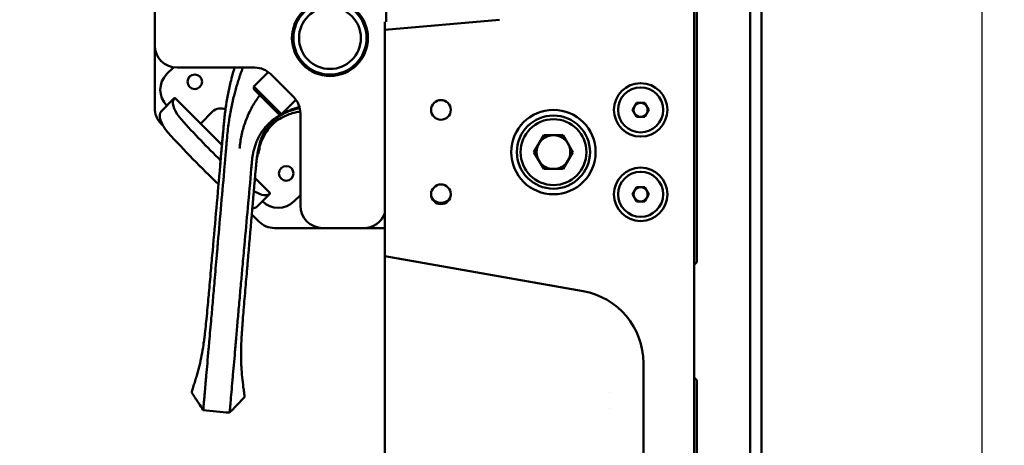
# Model space of a CAD drawing. Header units: millimetres. Extents: x 0 to 4878, y -120 to 1682.
# Tile 55 of 256: x 648 to 823, y 510 to 585. Entities that reach past the tile are written whole.
import ezdxf

# ---------------------------------------------------------------- set-up
doc = ezdxf.new("R2010")
doc.units = ezdxf.units.MM
doc.header["$LTSCALE"] = 2
doc.layers.add('Bemaßung (ISO)', color=7, linetype='Continuous', lineweight=25)
doc.layers.add('Sichtbar (ISO)', color=7, linetype='Continuous', lineweight=50)
doc.styles.add('Notiztext (DIN)', font='isocpeur.ttf')
doc.dimstyles.new('Standard (DIN)', dxfattribs={"dimscale": 2, "dimtxt": 3.5, "dimasz": 2.5, "dimexe": 2, "dimexo": 0.5, "dimgap": 0.5, "dimtad": 1, "dimrnd": 1e-08, "dimtxsty": 'Notiztext (DIN)', "dimcen": 0.09, "dimdle": 10, "dimclrd": 256, "dimclre": 256, "dimclrt": 256, "dimadec": 0, "dimazin": 0, "dimtfac": 1, "dimtmove": 0, "dimatfit": 3, "dimfxl": 1, "dimtolj": 1, "dimtzin": 0, "dimlwd": -1, "dimlwe": -1, "dimarcsym": 0})

# ---------------------------------------------------------------- blocks, each defined once
blk = doc.blocks.new('*D18')
at = {"layer": 'Bemaßung (ISO)', "transparency": 16777216}
for p, q in [((778.6, 659.82), (822.62, 659.82)), ((818.62, 654.82), (818.62, 162.02)), ((780.46, 157.02), (822.62, 157.02))]:
    blk.add_line(p, q, dxfattribs=at)
for points in [[(817.78, 654.82), (819.45, 654.82), (818.62, 659.82)], [(817.78, 162.02), (819.45, 162.02), (818.62, 157.02)]]:
    blk.add_solid(points, dxfattribs=at)
at = {"layer": 'Defpoints', "color": 0, "transparency": 16777216}
for p in [(777.6, 659.82), (779.46, 157.02), (818.62, 157.02)]:
    blk.add_point(p, dxfattribs=at)
at = {"layer": 'Bemaßung (ISO)', "transparency": 16777216, "insert": (809.22, 398.1), "char_height": 7, "attachment_point": 1, "rotation": 90, "style": 'Notiztext (DIN)'}
blk.add_mtext('\\A1;502,8', dxfattribs=at)
blk = doc.blocks.new('*D22')
at = {"layer": 'Bemaßung (ISO)', "transparency": 16777216}
for p, q in [((748.26, 659.82), (213.48, 659.82)), ((217.48, 654.82), (217.48, 540.29)), ((619.59, 535.29), (213.48, 535.29))]:
    blk.add_line(p, q, dxfattribs=at)
for points in [[(216.64, 654.82), (218.31, 654.82), (217.48, 659.82)], [(216.64, 540.29), (218.31, 540.29), (217.48, 535.29)]]:
    blk.add_solid(points, dxfattribs=at)
at = {"layer": 'Defpoints', "color": 0, "transparency": 16777216}
for p in [(749.26, 659.82), (217.48, 535.29), (620.59, 535.29)]:
    blk.add_point(p, dxfattribs=at)
at = {"layer": 'Bemaßung (ISO)', "transparency": 16777216, "insert": (208.08, 585.11), "char_height": 7, "attachment_point": 1, "rotation": 90, "style": 'Notiztext (DIN)'}
blk.add_mtext('\\A1;124,53', dxfattribs=at)
blk = doc.blocks.new('*D34')
at = {"layer": 'Bemaßung (ISO)', "transparency": 16777216}
for p, q in [((748.26, 659.82), (227.48, 659.82)), ((231.48, 577.62), (231.48, 654.82)), ((289.06, 572.62), (227.48, 572.62))]:
    blk.add_line(p, q, dxfattribs=at)
for points in [[(230.64, 654.82), (232.31, 654.82), (231.48, 659.82)], [(230.64, 577.62), (232.31, 577.62), (231.48, 572.62)]]:
    blk.add_solid(points, dxfattribs=at)
at = {"layer": 'Defpoints', "color": 0, "transparency": 16777216}
for p in [(231.48, 659.82), (749.26, 659.82), (290.06, 572.62)]:
    blk.add_point(p, dxfattribs=at)
at = {"layer": 'Bemaßung (ISO)', "transparency": 16777216, "insert": (222.08, 608.33), "char_height": 7, "attachment_point": 1, "rotation": 90, "style": 'Notiztext (DIN)'}
blk.add_mtext('\\A1;87,2', dxfattribs=at)

msp = doc.modelspace()

# ---------------------------------------------------------------- linework, layer by layer
at = {"layer": 'Sichtbar (ISO)'}
for p, q in [((777.458, 656.8205), (777.458, 406.9705)), ((779.458, 656.8205), (779.458, 406.9705)), ((767.958, 636.3955), (767.958, 542.3955)), ((767.4578, 157.3605), (767.4582, 628.9205)), ((671.5578, 580.9205), (671.5578, 588.1705)), ((712.7078, 587.1705), (712.7078, 585.0872)), ((712.4578, 583.6516), (732.8935, 585.4395)), ((712.4578, 585.0653), (712.4578, 583.6516)), ((712.4578, 581.9205), (712.4578, 583.6516)), ((712.4578, 543.4398), (712.4578, 581.9205)), ((671.5578, 569.7514), (671.5578, 580.9205)), ((674.887, 576.9771), (673.7309, 575.821)), ((689.3593, 576.9205), (675.5578, 576.9205)), ((689.1811, 573.5936), (691.7299, 576.1423)), ((699.5778, 576.2121), (699.6065, 576.2408)), ((696.2862, 571.6504), (692.1877, 575.7489)), ((694.1309, 568.6438), (689.1811, 573.5936)), ((689.1811, 573.0986), (689.1811, 573.5936)), ((693.6359, 568.6438), (689.1811, 573.0986)), ((672.7554, 569.1887), (675.0401, 571.4734)), ((675.2637, 571.4597), (683.5181, 563.2054)), ((694.1309, 568.6438), (696.6796, 571.1926)), ((681.8626, 569.1035), (679.7413, 566.9821)), ((757.2361, 570.6705), (756.5144, 569.4205)), ((756.5144, 569.4205), (757.2361, 568.1705)), ((757.2361, 570.6705), (758.6795, 570.6705)), ((759.4011, 569.4205), (758.6795, 570.6705)), ((758.6795, 568.1705), (759.4011, 569.4205)), ((693.6359, 568.6438), (694.1309, 568.6438)), ((697.4578, 568.822), (697.4578, 552.4205)), ((758.6795, 568.1705), (757.2361, 568.1705)), ((673.0376, 566.6148), (672.7293, 566.923)), ((740.7257, 564.9205), (738.9937, 561.9205)), ((740.7257, 564.9205), (744.1898, 564.9205)), ((745.9219, 561.9205), (744.1898, 564.9205)), ((688.8758, 560.5603), (688.8753, 560.5599)), ((738.9937, 561.9205), (740.7257, 558.9205)), ((744.1898, 558.9205), (745.9219, 561.9205)), ((744.1898, 558.9205), (740.7257, 558.9205)), ((689.3872, 557.3362), (691.997, 554.7264)), ((757.2361, 555.6705), (756.5144, 554.4205)), ((757.2361, 555.6705), (758.6795, 555.6705)), ((759.4011, 554.4205), (758.6795, 555.6705)), ((692.0107, 554.5028), (689.726, 552.2182)), ((697.4578, 554.2931), (696.3583, 553.1936)), ((756.5144, 554.4205), (757.2361, 553.1705)), ((758.6795, 553.1705), (759.4011, 554.4205)), ((758.6795, 553.1705), (757.2361, 553.1705)), ((690.0603, 549.592), (688.8208, 550.8316)), ((701.4578, 548.4205), (692.8887, 548.4205)), ((708.7078, 548.4205), (701.4578, 548.4205)), ((708.7078, 548.4205), (712.4578, 548.4205)), ((747.7152, 537.223), (712.4578, 543.4398)), ((712.4578, 543.4398), (712.4578, 542.6636)), ((712.4578, 542.0839), (712.4578, 542.6636)), ((712.4578, 504.0277), (712.4578, 542.0839)), ((767.4581, 541.8956), (767.958, 542.3955)), ((758.4578, 524.4205), (758.4578, 289.4205)), ((767.958, 521.3955), (767.4581, 521.8954)), ((767.958, 521.3955), (767.958, 427.3955)), ((752.4574, 519.212), (752.4574, 519.2119)), ((752.4574, 516.4219), (752.4574, 516.4219))]:
    msp.add_line(p, q, dxfattribs=at)
for centre, radius in [((702.7222, 582.1849), 6.75), ((702.7222, 582.1849), 6.5), ((702.7222, 582.1849), 5.5), ((678.6806, 574.4068), 1.3), ((757.9578, 569.4205), 4.75), ((757.9578, 569.4205), 4), ((722.4578, 569.4205), 1.75), ((742.4578, 561.9205), 7.5), ((742.4578, 561.9205), 6.5), ((742.4578, 561.9205), 5.85), ((694.9441, 558.1433), 1.3), ((757.9578, 554.4205), 4.75), ((757.9578, 554.4205), 4), ((722.4578, 554.4205), 1.75)]:
    msp.add_circle(centre, radius, dxfattribs=at)
for centre, radius, start, end in [((675.5578, 580.9205), 4, 180, 270), ((689.3593, 572.9205), 4, 45, 90), ((676.5593, 572.9926), 4, 135, 225), ((693.4578, 568.822), 4, 0, 45), ((675.5578, 569.7514), 4, 180, 225), ((683.2768, 567.6893), 2, 64.21719, 135), ((757.9578, 569.4205), 1.25, 150, 210), ((757.9578, 569.4205), 1.25, 90, 150), ((757.9578, 569.4205), 1.25, 30, 90), ((757.9578, 569.4205), 1.25, 330, 30), ((757.9578, 569.4205), 1.25, 210, 270), ((757.9578, 569.4205), 1.25, 270, 330), ((742.4578, 561.9205), 3, 90, 150), ((742.4578, 561.9205), 3, 30, 90), ((688.2265, 562.7395), 2, 326.190007, 4.852641), ((742.4578, 561.9205), 3, 150, 210), ((742.4578, 561.9205), 3, 330, 30), ((742.4578, 561.9205), 3, 210, 270), ((742.4578, 561.9205), 3, 270, 330), ((757.9578, 554.4205), 1.25, 150, 210), ((757.9578, 554.4205), 1.25, 90, 150), ((757.9578, 554.4205), 1.25, 30, 90), ((757.9578, 554.4205), 1.25, 330, 30), ((693.5298, 556.022), 4, 225, 315), ((757.9578, 554.4205), 1.25, 210, 270), ((757.9578, 554.4205), 1.25, 270, 330), ((701.4578, 552.4205), 4, 180, 270), ((708.7078, 552.4205), 4, 270, 339.635865), ((692.8887, 552.4205), 4, 225, 270), ((745.4578, 524.4205), 13, 0, 79.999993)]:
    msp.add_arc(centre, radius, start, end, dxfattribs=at)
for centre, major_axis, start_param, end_param in [((677.9245, 568.7009), (2.8284, -2.8284), 3.33161712, 4.60486306), ((675.5839, 566.3603), (-2.8284, 2.8284), 0, 1.46327041), ((708.0188, 587.4815), (-55.5392, 55.5392), 1.46327041, 1.59150819), ((705.6782, 585.1409), (55.5392, -55.5392), 4.60486306, 4.76800351), ((689.2382, 557.3872), (2.8284, -2.8284), 5.13188778, 6.09316084), ((686.8976, 555.0466), (2.8284, -2.8284), 5.85188312, 6.28318531)]:
    msp.add_ellipse(centre, major_axis=major_axis, ratio=0.46630766, start_param=start_param, end_param=end_param, dxfattribs=at)
for points in [[(696.929, 578.7207), (696.9602, 578.7125), (696.9913, 578.7042), (697.0225, 578.696)], [(697.0895, 578.763), (697.0596, 578.8762), (697.0296, 578.9895), (696.9995, 579.1027)], [(697.0225, 578.696), (697.0226, 578.6959), (697.0227, 578.6959), (697.0227, 578.6959)], [(697.0896, 578.7628), (697.0896, 578.7628), (697.0896, 578.7629), (697.0895, 578.763)], [(699.5376, 576.5186), (699.5609, 576.4306), (699.5842, 576.3427), (699.6076, 576.2548)], [(683.6873, 565.1536), (683.7882, 566.3319), (683.9002, 567.635), (684.0977, 569.1027)], [(689.5536, 559.2486), (689.5533, 559.2448), (689.553, 559.241), (689.5527, 559.2372)], [(721.6389, 553.0757), (721.6402, 553.075), (721.6415, 553.0743), (721.6427, 553.0735)], [(678.1354, 519.1949), (678.1328, 519.1988), (678.1317, 519.2064), (678.132, 519.2177)], [(679.3449, 517.3603), (678.9414, 517.9783), (678.5379, 518.5895), (678.1354, 519.1949)], [(680.1922, 516.0489), (679.9107, 516.4903), (679.6274, 516.9282), (679.3444, 517.3614)], [(684.8835, 515.6398), (683.3187, 515.7629), (681.7562, 515.914), (680.1923, 516.0488)], [(684.8935, 515.7277), (684.8883, 515.67), (684.8844, 515.6398), (684.8835, 515.6398)]]:
    msp.add_open_spline(points, degree=3, dxfattribs=at)
for points, knots in [([(697.0227, 578.6959), (697.0228, 578.6959), (697.0251, 578.695), (697.0363, 578.6952), (697.043, 578.696), (697.0605, 578.7024), (697.0707, 578.7093), (697.0851, 578.728), (697.089, 578.7403), (697.0908, 578.755), (697.0903, 578.759), (697.0898, 578.7622), (697.0896, 578.7627), (697.0896, 578.7628)], [0, 0, 0, 0, 0.0086496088, 0.0086496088, 0.0143098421, 0.0143098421, 0.0215273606, 0.0215273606, 0.029285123, 0.029285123, 0.0359172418, 0.0359172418, 0.0399713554, 0.0399713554, 0.0399713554, 0.0399713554]), ([(697.2028, 578.2992), (697.2908, 578.2225), (697.3848, 578.1399), (697.663, 577.8942), (697.8541, 577.7226), (698.1741, 577.4361), (698.3002, 577.3235), (698.6121, 577.0462), (698.79, 576.8878), (699.0522, 576.6591), (699.1464, 576.5784), (699.3566, 576.4028), (699.4544, 576.3246), (699.561, 576.2514), (699.5886, 576.2374), (699.6081, 576.2392), (699.6102, 576.2446), (699.6075, 576.2547)], [3.073123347, 3.073123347, 3.073123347, 3.073123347, 3.115992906, 3.115992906, 3.193994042, 3.193994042, 3.244800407, 3.244800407, 3.322806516, 3.322806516, 3.373625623, 3.373625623, 3.451641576, 3.451641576, 3.502446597, 3.502446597, 3.531148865, 3.531148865, 3.531148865, 3.531148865]), ([(699.1709, 576.4447), (699.1329, 576.4766), (699.0923, 576.5111), (698.9654, 576.62), (698.8731, 576.7006), (698.6908, 576.8607), (698.6032, 576.938), (698.4554, 577.0689), (698.3973, 577.1205), (698.2796, 577.2255), (698.2201, 577.2787), (698.0647, 577.418), (697.9686, 577.5043), (697.759, 577.6917), (697.6463, 577.792), (697.5115, 577.9116), (697.486, 577.9342), (697.4608, 577.9565)], [1.848930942, 1.848930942, 1.848930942, 1.848930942, 1.872463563, 1.872463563, 1.918485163, 1.918485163, 1.957091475, 1.957091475, 1.981329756, 1.981329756, 2.005560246, 2.005560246, 2.044180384, 2.044180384, 2.090175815, 2.090175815, 2.101044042, 2.101044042, 2.101044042, 2.101044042]), ([(685.7637, 576.9205), (685.6318, 576.4933), (685.5064, 576.0635), (685.2682, 575.1984), (685.1554, 574.7628), (684.6765, 572.7895), (684.394, 571.2715), (684.1192, 569.2948), (684.0695, 568.9055), (683.9884, 568.2216), (683.9559, 567.9299), (683.8781, 567.1944), (683.8356, 566.7572), (683.7538, 565.8717), (683.7144, 565.4223), (683.6766, 564.9898)], [0.94441408, 0.94441408, 0.94441408, 0.94441408, 1.07850489, 1.07850489, 1.21326846, 1.21326846, 1.68690922, 1.68690922, 1.80383093, 1.80383093, 1.89156007, 1.89156007, 2.02221929, 2.02221929, 2.1516866, 2.1516866, 2.1516866, 2.1516866]), ([(684.4692, 564.9359), (684.5122, 565.4271), (684.5638, 565.9178), (684.6237, 566.4069), (684.6275, 566.4374), (684.6312, 566.4679), (684.635, 566.4984), (684.6922, 566.9568), (684.7566, 567.4137), (684.8284, 567.8696), (684.8377, 567.9289), (684.8471, 567.9881), (684.8567, 568.0473), (684.9256, 568.474), (685.0009, 568.9), (685.0825, 569.3249), (685.0992, 569.4121), (685.1162, 569.4992), (685.1335, 569.5864), (685.212, 569.9826), (685.2959, 570.3779), (685.3851, 570.7719), (685.4108, 570.8854), (685.437, 570.9989), (685.4636, 571.1122), (685.5494, 571.4785), (685.6398, 571.8437), (685.7345, 572.2077), (685.7709, 572.3475), (685.8079, 572.4871), (685.8455, 572.6266), (685.9362, 572.9625), (686.0305, 573.2973), (686.1283, 573.6308), (686.1768, 573.7965), (686.2263, 573.9618), (686.2765, 574.1268), (686.3696, 574.432), (686.4655, 574.7361), (686.5643, 575.0388), (686.6266, 575.2295), (686.69, 575.4196), (686.7544, 575.6092), (686.8476, 575.8831), (686.9432, 576.156), (687.0409, 576.4272), (687.1003, 576.5922), (687.1605, 576.7567), (687.2215, 576.9205)], [0, 0, 0, 0, 0.0769231, 0.0769231, 0.0769231, 0.081721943, 0.081721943, 0.081721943, 0.153846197, 0.153846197, 0.153846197, 0.16321614, 0.16321614, 0.16321614, 0.230769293, 0.230769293, 0.230769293, 0.2446338, 0.2446338, 0.2446338, 0.30769239, 0.30769239, 0.30769239, 0.325870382, 0.325870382, 0.325870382, 0.384615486, 0.384615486, 0.384615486, 0.407181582, 0.407181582, 0.407181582, 0.461538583, 0.461538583, 0.461538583, 0.48852607, 0.48852607, 0.48852607, 0.538461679, 0.538461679, 0.538461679, 0.569920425, 0.569920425, 0.569920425, 0.615384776, 0.615384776, 0.615384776, 0.643036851, 0.643036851, 0.643036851, 0.643036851]), ([(674.8979, 571.2293), (674.9362, 571.3207), (674.9755, 571.3956), (675.0945, 571.5445), (675.1772, 571.5451), (675.2624, 571.461), (675.263, 571.4604), (675.2637, 571.4597)], [-1.9249245, -1.9249245, -1.9249245, -1.9249245, -1.861495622, -1.861495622, -1.736173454, -1.736173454, -1.73519642, -1.73519642, -1.73519642, -1.73519642]), ([(686.6543, 562.5701), (686.6883, 562.9582), (686.7789, 563.7337), (686.9835, 564.8813), (687.2594, 566.0155), (687.6063, 567.1271), (688.022, 568.2073), (688.5058, 569.2544), (689.0467, 570.2486), (689.6345, 571.1808), (690.0478, 571.7532), (690.2556, 572.0239), (690.2557, 572.0241)], [0, 0, 0, 0, 0.059711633, 0.119423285, 0.179134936, 0.238846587, 0.298558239, 0.35826989, 0.417981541, 0.477693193, 0.537404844, 0.537441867, 0.537441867, 0.537441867, 0.537441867]), ([(697.4456, 569.1329), (697.126, 569.0816), (696.8348, 569.0224), (695.8326, 568.7855), (695.1335, 568.5474), (693.9998, 567.9757), (693.5751, 567.7111), (693.07, 567.3222), (692.9755, 567.2458), (692.4762, 566.8221), (692.1445, 566.4672), (691.3608, 565.4893), (690.7851, 564.5852), (690.2231, 562.9337), (690.1348, 562.6377), (689.9298, 561.8571), (689.8285, 561.3666), (689.7048, 560.6084), (689.6673, 560.3407), (689.6299, 560.0274), (689.6245, 559.9805), (689.6192, 559.9339)], [-1.7676831, -1.7676831, -1.7676831, -1.7676831, -1.64626436, -1.64626436, -1.30960254, -1.30960254, -1.08663996, -1.08663996, -1.03395941, -1.03395941, -0.80306856, -0.80306856, -0.3919715, -0.3919715, -0.30356581, -0.30356581, -0.16078491, -0.16078491, -0.08346025, -0.08346025, -0.06970954, -0.06970954, -0.06970954, -0.06970954]), ([(692.8946, 567.6941), (692.9835, 567.7687), (693.074, 567.8419), (693.1661, 567.9132), (693.1964, 567.9367), (693.2268, 567.96), (693.2575, 567.9831), (693.4367, 568.1182), (693.6215, 568.2465), (693.8102, 568.3666), (693.8194, 568.3725), (693.8286, 568.3783), (693.8378, 568.3841), (694.0361, 568.5092), (694.2387, 568.6253), (694.4453, 568.7334), (694.4554, 568.7387), (694.4655, 568.7439), (694.4756, 568.7492), (694.6725, 568.8512), (694.873, 568.9459), (695.0712, 569.0319), (695.0994, 569.0441), (695.1276, 569.0562), (695.1557, 569.0681), (695.3352, 569.1441), (695.512, 569.2127), (695.6801, 569.2734), (695.7321, 569.2921), (695.7832, 569.3101), (695.8335, 569.3274), (695.9715, 569.3748), (696.1035, 569.4172), (696.2305, 569.4557), (696.3229, 569.4838), (696.4127, 569.5098), (696.5007, 569.5343), (696.5776, 569.5557), (696.6531, 569.5759), (696.7278, 569.5953), (696.8681, 569.6316), (697.0054, 569.6647), (697.1423, 569.6959), (697.1615, 569.7003), (697.1808, 569.7046), (697.2, 569.7089), (697.2502, 569.7202), (697.3003, 569.7311), (697.3506, 569.7419)], [0.421822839, 0.421822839, 0.421822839, 0.421822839, 0.43638536, 0.43638536, 0.43638536, 0.441176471, 0.441176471, 0.441176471, 0.469224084, 0.469224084, 0.469224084, 0.470588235, 0.470588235, 0.470588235, 0.5, 0.5, 0.5, 0.501435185, 0.501435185, 0.501435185, 0.529411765, 0.529411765, 0.529411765, 0.53339316, 0.53339316, 0.53339316, 0.558823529, 0.558823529, 0.558823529, 0.56668175, 0.56668175, 0.56668175, 0.588235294, 0.588235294, 0.588235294, 0.603921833, 0.603921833, 0.603921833, 0.617647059, 0.617647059, 0.617647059, 0.643433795, 0.643433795, 0.643433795, 0.647058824, 0.647058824, 0.647058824, 0.656515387, 0.656515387, 0.656515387, 0.656515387]), ([(697.3046, 569.9181), (697.297, 569.9162), (697.2894, 569.9142), (697.2818, 569.9122), (697.074, 569.8581), (696.8628, 569.7986), (696.6494, 569.7332), (696.4866, 569.6833), (696.3226, 569.6301), (696.1577, 569.5732), (696.1063, 569.5555), (696.0549, 569.5374), (696.0033, 569.519), (695.7863, 569.4414), (695.5678, 569.3573), (695.3488, 569.266), (695.2188, 569.2119), (695.0886, 569.1552), (694.9586, 569.096), (694.8695, 569.0554), (694.7804, 569.0135), (694.6916, 568.9704), (694.5307, 568.8924), (694.3704, 568.8104), (694.211, 568.7239)], [0.330886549, 0.330886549, 0.330886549, 0.330886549, 0.332239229, 0.332239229, 0.332239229, 0.3691547, 0.3691547, 0.3691547, 0.397303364, 0.397303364, 0.397303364, 0.406070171, 0.406070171, 0.406070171, 0.442985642, 0.442985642, 0.442985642, 0.464888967, 0.464888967, 0.464888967, 0.479901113, 0.479901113, 0.479901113, 0.507062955, 0.507062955, 0.507062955, 0.507062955]), ([(694.0657, 568.6438), (694.057, 568.639), (694.0482, 568.634), (694.0395, 568.6291), (693.9501, 568.5787), (693.861, 568.5268), (693.7723, 568.4736), (693.6469, 568.3983), (693.5223, 568.3201), (693.3988, 568.2393), (693.1882, 568.1012), (692.981, 567.9552), (692.7779, 567.8005), (692.7308, 567.7647), (692.6841, 567.7284), (692.6375, 567.6917), (692.4828, 567.5696), (692.3308, 567.4425), (692.1823, 567.3103), (691.9891, 567.1383), (691.8018, 566.9577), (691.6212, 566.7688), (691.6133, 566.7606), (691.6055, 566.7524), (691.5977, 566.7441), (691.4255, 566.5628), (691.2595, 566.3738), (691.1008, 566.178), (690.959, 566.0031), (690.8229, 565.8227), (690.6932, 565.6372), (690.671, 565.6055), (690.6491, 565.5737), (690.6273, 565.5417), (690.4781, 565.3224), (690.3378, 565.0961), (690.207, 564.864), (690.12, 564.7098), (690.0372, 564.5529), (689.9586, 564.3938), (689.9189, 564.3135), (689.8803, 564.2326), (689.8427, 564.1511), (689.7306, 563.9084), (689.628, 563.6609), (689.5348, 563.4096), (689.4908, 563.2909), (689.4489, 563.1713), (689.4091, 563.0511), (689.3646, 562.9168), (689.3228, 562.7817), (689.2836, 562.6458), (689.2091, 562.3881), (689.144, 562.1276), (689.0872, 561.8656), (689.0713, 561.7921), (689.0561, 561.7186), (689.0415, 561.6449), (689.0041, 561.4556), (688.9711, 561.2653), (688.9424, 561.0741), (688.9026, 560.8085), (688.8713, 560.5409), (688.8456, 560.2755), (688.8433, 560.2519), (688.8411, 560.2284), (688.8388, 560.2048)], [0.515324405, 0.515324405, 0.515324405, 0.515324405, 0.516816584, 0.516816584, 0.516816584, 0.532105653, 0.532105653, 0.532105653, 0.553732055, 0.553732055, 0.553732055, 0.590647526, 0.590647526, 0.590647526, 0.599189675, 0.599189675, 0.599189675, 0.627562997, 0.627562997, 0.627562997, 0.664478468, 0.664478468, 0.664478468, 0.666083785, 0.666083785, 0.666083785, 0.701393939, 0.701393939, 0.701393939, 0.732925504, 0.732925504, 0.732925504, 0.73830941, 0.73830941, 0.73830941, 0.775224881, 0.775224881, 0.775224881, 0.799754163, 0.799754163, 0.799754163, 0.812140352, 0.812140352, 0.812140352, 0.849055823, 0.849055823, 0.849055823, 0.866500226, 0.866500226, 0.866500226, 0.885971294, 0.885971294, 0.885971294, 0.922886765, 0.922886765, 0.922886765, 0.933229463, 0.933229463, 0.933229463, 0.959802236, 0.959802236, 0.959802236, 0.996717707, 0.996717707, 0.996717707, 0.999998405, 0.999998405, 0.999998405, 0.999998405]), ([(689.5564, 559.2484), (689.5689, 559.3767), (689.5817, 559.509), (689.5937, 559.6441), (689.5987, 559.7), (689.6035, 559.7564), (689.6085, 559.8135), (689.6156, 559.8943), (689.6229, 559.9766), (689.6313, 560.0609), (689.6456, 560.205), (689.6629, 560.3552), (689.682, 560.514), (689.6872, 560.5575), (689.6926, 560.6017), (689.6982, 560.6465), (689.7128, 560.7654), (689.7287, 560.8893), (689.7463, 561.0192), (689.7658, 561.163), (689.7875, 561.3141), (689.8122, 561.4738), (689.8182, 561.5129), (689.8244, 561.5525), (689.8308, 561.5926), (689.8634, 561.7965), (689.9009, 562.0139), (689.9457, 562.2446), (689.9492, 562.2628), (689.9528, 562.2811), (689.9564, 562.2994), (689.9988, 562.5139), (690.0476, 562.7398), (690.106, 562.978), (690.1173, 563.0243), (690.1291, 563.0712), (690.1412, 563.1184), (690.1966, 563.3344), (690.2598, 563.5584), (690.3321, 563.7824), (690.3473, 563.8295), (690.3629, 563.8766), (690.3789, 563.9237), (690.4556, 564.1492), (690.5417, 564.3728), (690.6329, 564.5889), (690.6489, 564.6269), (690.6651, 564.6647), (690.6815, 564.7022), (690.7773, 564.9226), (690.8778, 565.1344), (690.9804, 565.3315), (691.0022, 565.3733), (691.024, 565.4145), (691.046, 565.4551), (691.1451, 565.6383), (691.2464, 565.8091), (691.3515, 565.9719), (691.3934, 566.037), (691.436, 566.1008), (691.4794, 566.1635), (691.5685, 566.2924), (691.6606, 566.4167), (691.7567, 566.5378), (691.8306, 566.631), (691.9068, 566.7224), (691.9854, 566.8117), (692.0586, 566.8949), (692.1338, 566.9764), (692.2108, 567.0565), (692.3217, 567.1717), (692.4365, 567.2839), (692.5547, 567.3936), (692.6068, 567.442), (692.6596, 567.4899), (692.713, 567.5373), (692.7727, 567.5902), (692.8333, 567.6425), (692.8946, 567.6941)], [0, 0, 0, 0, 0.029411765, 0.029411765, 0.029411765, 0.041590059, 0.041590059, 0.041590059, 0.058823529, 0.058823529, 0.058823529, 0.088235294, 0.088235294, 0.088235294, 0.096290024, 0.096290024, 0.096290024, 0.117647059, 0.117647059, 0.117647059, 0.141272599, 0.141272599, 0.141272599, 0.147058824, 0.147058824, 0.147058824, 0.176470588, 0.176470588, 0.176470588, 0.178787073, 0.178787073, 0.178787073, 0.205882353, 0.205882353, 0.205882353, 0.211158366, 0.211158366, 0.211158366, 0.235294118, 0.235294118, 0.235294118, 0.240372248, 0.240372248, 0.240372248, 0.264705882, 0.264705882, 0.264705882, 0.268982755, 0.268982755, 0.268982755, 0.294117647, 0.294117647, 0.294117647, 0.299451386, 0.299451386, 0.299451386, 0.323529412, 0.323529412, 0.323529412, 0.333149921, 0.333149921, 0.333149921, 0.352941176, 0.352941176, 0.352941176, 0.368176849, 0.368176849, 0.368176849, 0.382352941, 0.382352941, 0.382352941, 0.402762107, 0.402762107, 0.402762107, 0.411764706, 0.411764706, 0.411764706, 0.421822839, 0.421822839, 0.421822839, 0.421822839]), ([(683.6766, 564.9898), (683.6, 564.1129), (683.485, 562.7966), (683.4212, 562.0663), (683.281, 560.4611), (683.1972, 559.5086)], [-1.14601355, -1.14601355, -1.14601355, -1.14601355, -0.2868073, -0.2868073, -0.00013303, -0.00013303, -0.00013303, -0.00013303]), ([(683.1992, 559.5438), (683.28, 560.481), (683.3572, 561.365), (683.4769, 562.7339), (683.5191, 563.2172), (683.5829, 563.9478), (683.604, 564.1893), (683.6442, 564.6494), (683.6631, 564.8655), (683.681, 565.0787)], [0.000156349, 0.000156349, 0.000156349, 0.000156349, 0.282941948, 0.282941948, 0.43431213, 0.43431213, 0.509077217, 0.509077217, 0.576692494, 0.576692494, 0.576692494, 0.576692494]), ([(683.9882, 559.4394), (684.0626, 560.29), (684.1501, 561.2906), (684.2487, 562.4168), (684.2687, 562.6458), (684.3175, 563.2027), (684.3491, 563.5637), (684.4091, 564.2489), (684.4391, 564.5925), (684.4692, 564.9359)], [-0.55960739, -0.55960739, -0.55960739, -0.55960739, -0.278197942, -0.278197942, -0.206337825, -0.206337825, -0.103453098, -0.103453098, -0.000001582, -0.000001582, -0.000001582, -0.000001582]), ([(688.8388, 560.2048), (688.8198, 560.0114), (688.8036, 559.8163), (688.7708, 559.4207), (688.7538, 559.2248), (688.736, 559.024)], [0.000018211, 0.000018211, 0.000018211, 0.000018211, 0.058341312, 0.058341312, 0.119609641, 0.119609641, 0.119609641, 0.119609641]), ([(683.1972, 559.5086), (682.9782, 557.0008), (682.7571, 554.4843), (682.3166, 549.4994), (682.0942, 546.996), (681.8681, 544.4618)], [-1.53193603, -1.53193603, -1.53193603, -1.53193603, -0.76361573, -0.76361573, -0.00010334, -0.00010334, -0.00010334, -0.00010334]), ([(683.9882, 559.4394), (683.7907, 557.173), (683.5917, 554.9048), (683.1942, 550.3718), (682.9958, 548.1064), (682.7985, 545.8416)], [-1.36538319, -1.36538319, -1.36538319, -1.36538319, -0.682692, -0.682692, -0.00000137, -0.00000137, -0.00000137, -0.00000137]), ([(683.1992, 559.5438), (683.1995, 559.54), (683.1972, 559.5323), (683.1984, 559.5203), (683.1971, 559.5126), (683.1972, 559.5086)], [0.000255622, 0.000255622, 0.000255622, 0.000255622, 0.333333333, 0.666666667, 1, 1, 1, 1]), ([(688.736, 559.024), (688.5358, 556.713), (688.3254, 554.356), (687.9173, 549.8175), (687.7178, 547.6164), (687.5198, 545.4091)], [0.00000715, 0.00000715, 0.00000715, 0.00000715, 0.69597247, 0.69597247, 1.35446146, 1.35446146, 1.35446146, 1.35446146]), ([(688.1052, 542.5008), (688.3412, 545.2714), (688.5733, 547.9722), (689.0499, 553.4788), (689.2881, 556.2107), (689.5287, 558.9546)], [0, 0, 0, 0, 0.83418562, 0.83418562, 1.66670912, 1.66670912, 1.66670912, 1.66670912]), ([(689.5564, 559.2484), (689.549, 559.1997), (689.5449, 559.1507), (689.5366, 559.0528), (689.5321, 558.9999), (689.5287, 558.9546)], [-0.0272992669, -0.0272992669, -0.0272992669, -0.0272992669, -0.013791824, -0.013791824, -0.0002668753, -0.0002668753, -0.0002668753, -0.0002668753]), ([(689.5327, 558.9898), (689.5324, 558.9847), (689.532, 558.9817), (689.5316, 558.9781), (689.5316, 558.978), (689.5316, 558.978), (689.5316, 558.978), (689.5311, 558.9743), (689.5306, 558.9701), (689.53, 558.9664), (689.53, 558.9664), (689.53, 558.9664), (689.53, 558.9663), (689.5295, 558.9627), (689.529, 558.9596), (689.5287, 558.9547)], [0.000077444, 0.000077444, 0.000077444, 0.000077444, 0.330112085, 0.330112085, 0.330112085, 0.333333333, 0.333333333, 0.333333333, 0.663410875, 0.663410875, 0.663410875, 0.666666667, 0.666666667, 0.666666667, 0.999721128, 0.999721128, 0.999721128, 0.999721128]), ([(689.5327, 558.9898), (689.5362, 559.031), (689.5395, 559.0724), (689.5461, 559.1548), (689.5494, 559.196), (689.5527, 559.2372)], [-0.0248473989, -0.0248473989, -0.0248473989, -0.0248473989, -0.0124059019, -0.0124059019, -0.0000056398, -0.0000056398, -0.0000056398, -0.0000056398]), ([(691.7666, 554.3606), (691.9311, 554.4291), (692.0411, 554.5031), (692.0684, 554.6281), (692.0455, 554.6767), (691.997, 554.7264)], [1.729286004, 1.729286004, 1.729286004, 1.729286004, 1.847799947, 1.847799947, 1.918630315, 1.918630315, 1.918630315, 1.918630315]), ([(721.6389, 553.0757), (721.4954, 553.1405), (721.3638, 553.2249), (721.1216, 553.4381), (721.0155, 553.5656), (720.8421, 553.8474), (720.7755, 554.0023), (720.7281, 554.1807), (720.7238, 554.198), (720.7198, 554.2154)], [0.000473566, 0.000473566, 0.000473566, 0.000473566, 0.047738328, 0.047738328, 0.096606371, 0.096606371, 0.146262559, 0.146262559, 0.151569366, 0.151569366, 0.151569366, 0.151569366]), ([(724.1957, 554.2154), (724.1917, 554.1982), (724.1875, 554.181), (724.1403, 554.0028), (724.0734, 553.8481), (723.8998, 553.5664), (723.7935, 553.4389), (723.5508, 553.2242), (723.4182, 553.1387), (723.2728, 553.0735)], [0.046222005, 0.046222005, 0.046222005, 0.046222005, 0.051497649, 0.051497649, 0.101328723, 0.101328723, 0.150416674, 0.150416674, 0.198242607, 0.198242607, 0.198242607, 0.198242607]), ([(723.2728, 553.0735), (723.1826, 553.0335), (723.0759, 552.9856), (722.8229, 552.9156), (722.6573, 552.8806), (722.2896, 552.883), (722.1318, 552.905), (721.8334, 552.9877), (721.723, 553.0374), (721.6427, 553.0735)], [-0.141522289, -0.141522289, -0.141522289, -0.141522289, -0.091517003, -0.091517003, -0.054641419, -0.054641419, -0.026413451, -0.026413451, -0.000035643, -0.000035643, -0.000035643, -0.000035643]), ([(681.8681, 544.4618), (681.8142, 543.8629), (681.7606, 543.264), (681.6531, 542.0649), (681.5994, 541.4659), (681.5456, 540.8671)], [-0.360599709, -0.360599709, -0.360599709, -0.360599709, -0.180365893, -0.180365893, -0.000001, -0.000001, -0.000001, -0.000001]), ([(682.7985, 545.8416), (682.7648, 545.4548), (682.7318, 545.0677), (682.6673, 544.3096), (682.636, 543.9391), (682.6042, 543.5667)], [-0.229315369, -0.229315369, -0.229315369, -0.229315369, -0.112320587, -0.112320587, -0.000001, -0.000001, -0.000001, -0.000001]), ([(687.5198, 545.4091), (687.4616, 544.7613), (687.4016, 544.1142), (687.2842, 542.8523), (687.227, 542.2394), (687.1711, 541.6254)], [0.000001, 0.000001, 0.000001, 0.000001, 0.195205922, 0.195205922, 0.380276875, 0.380276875, 0.380276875, 0.380276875]), ([(682.6042, 543.5667), (682.5388, 542.8001), (682.4669, 542.0179), (682.3302, 540.5119), (682.2646, 539.7826), (682.2035, 539.0527)], [-0.454862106, -0.454862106, -0.454862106, -0.454862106, -0.21982844, -0.21982844, -0.000001, -0.000001, -0.000001, -0.000001]), ([(687.1711, 541.6254), (687.1239, 541.1073), (687.0781, 540.5878), (686.9889, 539.5813), (686.9457, 539.0944), (686.9007, 538.6085)], [0.000001, 0.000001, 0.000001, 0.000001, 0.156230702, 0.156230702, 0.302814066, 0.302814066, 0.302814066, 0.302814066]), ([(687.9188, 540.3145), (687.9203, 540.3256), (687.9213, 540.3367), (687.9232, 540.3593), (687.9242, 540.3707), (687.927, 540.4048), (687.929, 540.4276), (687.9348, 540.4957), (687.9386, 540.5412), (687.9502, 540.6777), (687.9579, 540.7687), (687.9811, 541.0416), (687.9965, 541.2237), (688.0431, 541.771), (688.0741, 542.1357), (688.1052, 542.5008)], [0.000059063, 0.000059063, 0.000059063, 0.000059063, 0.003423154, 0.003423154, 0.006846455, 0.006846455, 0.013695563, 0.013695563, 0.027427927, 0.027427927, 0.054897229, 0.054897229, 0.109834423, 0.109834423, 0.22005098, 0.22005098, 0.22005098, 0.22005098]), ([(681.5456, 540.8671), (681.4844, 540.1893), (681.4238, 539.5042), (681.3087, 538.197), (681.2538, 537.5712), (681.1988, 536.9477)], [-0.394082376, -0.394082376, -0.394082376, -0.394082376, -0.189098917, -0.189098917, -0.000001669, -0.000001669, -0.000001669, -0.000001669]), ([(687.0181, 529.1445), (687.0278, 529.3295), (687.0387, 529.5167), (687.0504, 529.7053), (687.0726, 530.0629), (687.0976, 530.426), (687.1238, 530.7963), (687.1494, 531.1585), (687.1761, 531.5266), (687.2042, 531.9023), (687.2201, 532.1132), (687.2364, 532.3265), (687.2532, 532.5421), (687.2981, 533.1166), (687.3473, 533.7083), (687.3994, 534.3229), (687.4017, 534.3494), (687.4039, 534.376), (687.4062, 534.4026), (687.4598, 535.0327), (687.5164, 535.6871), (687.5733, 536.3378), (687.5745, 536.3513), (687.5757, 536.3648), (687.5769, 536.3783), (687.635, 537.0424), (687.6937, 537.7021), (687.7499, 538.3581), (687.7508, 538.368), (687.7516, 538.3778), (687.7525, 538.3877), (687.8078, 539.0337), (687.8608, 539.6763), (687.9188, 540.3145)], [0.000029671, 0.000029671, 0.000029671, 0.000029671, 0.05758116, 0.05758116, 0.05758116, 0.166666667, 0.166666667, 0.166666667, 0.273399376, 0.273399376, 0.273399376, 0.333333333, 0.333333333, 0.333333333, 0.493108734, 0.493108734, 0.493108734, 0.5, 0.5, 0.5, 0.663274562, 0.663274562, 0.663274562, 0.666666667, 0.666666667, 0.666666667, 0.833333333, 0.833333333, 0.833333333, 0.835834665, 0.835834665, 0.835834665, 0.999990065, 0.999990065, 0.999990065, 0.999990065]), ([(682.2035, 539.0527), (682.153, 538.4498), (682.1004, 537.8447), (682.0007, 536.7098), (681.9535, 536.1776), (681.9065, 535.65)], [0.000001, 0.000001, 0.000001, 0.000001, 0.181579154, 0.181579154, 0.342274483, 0.342274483, 0.342274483, 0.342274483]), ([(686.9007, 538.6085), (686.7954, 537.4674), (686.6951, 536.3111), (686.5474, 534.6268), (686.4994, 534.0772), (686.404, 532.9963), (686.3561, 532.4684), (686.3118, 531.9569)], [-0.683077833, -0.683077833, -0.683077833, -0.683077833, -0.338846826, -0.338846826, -0.169711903, -0.169711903, -0.000058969, -0.000058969, -0.000058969, -0.000058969]), ([(680.4946, 529.7129), (680.5568, 530.2498), (680.6207, 530.8365), (680.7321, 531.9113), (680.7957, 532.5454), (680.9983, 534.6759), (681.1095, 535.9344), (681.1988, 536.9477)], [0.000001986, 0.000001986, 0.000001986, 0.000001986, 0.210821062, 0.210821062, 0.384607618, 0.384607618, 0.683760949, 0.683760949, 0.683760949, 0.683760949]), ([(681.9065, 535.65), (681.8544, 535.0654), (681.8051, 534.4863), (681.7119, 533.4002), (681.6682, 532.8941), (681.6238, 532.4034)], [-0.340675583, -0.340675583, -0.340675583, -0.340675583, -0.162561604, -0.162561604, -0.000002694, -0.000002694, -0.000002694, -0.000002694]), ([(681.6238, 532.4034), (681.4915, 530.9413), (681.3772, 529.5831), (681.2179, 527.7746), (681.1783, 527.3334), (680.9822, 525.1211), (680.8587, 523.6166), (680.7306, 522.2471)], [-1.2355886, -1.2355886, -1.2355886, -1.2355886, -0.77951852, -0.77951852, -0.6280428, -0.6280428, -0.00003534, -0.00003534, -0.00003534, -0.00003534]), ([(686.3118, 531.9569), (686.2217, 530.9169), (686.1368, 529.9532), (685.9779, 528.1395), (685.9069, 527.2907), (685.7636, 525.6568), (685.6916, 524.8688), (685.5556, 523.3122), (685.4916, 522.5476), (685.4268, 521.7975)], [0.00005796, 0.00005796, 0.00005796, 0.00005796, 0.34502394, 0.34502394, 0.68483042, 0.68483042, 1.02350218, 1.02350218, 1.36804094, 1.36804094, 1.36804094, 1.36804094]), ([(680.4946, 529.7129), (680.494, 529.7073), (680.4934, 529.7018), (680.4921, 529.6907), (680.4914, 529.6852), (680.4895, 529.6686), (680.4882, 529.6576), (680.4844, 529.6245), (680.4818, 529.6025), (680.4741, 529.5368), (680.4689, 529.4932), (680.4534, 529.3633), (680.443, 529.2775), (680.4115, 529.0218), (680.3897, 528.8508), (680.3238, 528.3498), (680.2775, 528.0206), (680.1302, 527.0408), (680.0212, 526.407), (679.7861, 525.1944), (679.6554, 524.5928), (679.3649, 523.3928), (679.2094, 522.8143), (679.0377, 522.2239)], [-1.07016986, -1.07016986, -1.07016986, -1.07016986, -1.06813434, -1.06813434, -1.06609868, -1.06609868, -1.06203236, -1.06203236, -1.05391851, -1.05391851, -1.03775654, -1.03775654, -1.00562134, -1.00562134, -0.9416178, -0.9416178, -0.81068012, -0.81068012, -0.54583113, -0.54583113, -0.27599744, -0.27599744, -0.00000503, -0.00000503, -0.00000503, -0.00000503]), ([(686.9685, 523.7527), (686.9474, 524.1693), (686.932, 524.5886), (686.9141, 525.4341), (686.9114, 525.8591), (686.9207, 526.9971), (686.9517, 528.0425), (687.0181, 529.1445)], [0.000204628, 0.000204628, 0.000204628, 0.000204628, 0.18884436, 0.18884436, 0.376163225, 0.376163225, 0.679743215, 0.679743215, 0.679743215, 0.679743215]), ([(687.3195, 520.1356), (687.2407, 520.7272), (687.1681, 521.3275), (687.0444, 522.5727), (687.0002, 523.159), (686.9685, 523.7527)], [-0.52689827, -0.52689827, -0.52689827, -0.52689827, -0.269930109, -0.269930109, -0.000204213, -0.000204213, -0.000204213, -0.000204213]), ([(679.0377, 522.2239), (678.944, 521.902), (678.8459, 521.5786), (678.655, 520.966), (678.5635, 520.6797), (678.4758, 520.4068)], [0.00001751, 0.00001751, 0.00001751, 0.00001751, 0.150534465, 0.150534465, 0.288773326, 0.288773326, 0.288773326, 0.288773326]), ([(680.7306, 522.2471), (680.7044, 521.9685), (680.6801, 521.6906), (680.6329, 521.1263), (680.6104, 520.8459), (680.5451, 520.034), (680.5036, 519.5141), (680.4536, 519.006)], [-0.48904555, -0.48904555, -0.48904555, -0.48904555, -0.363377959, -0.363377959, -0.23793881, -0.23793881, -0.000001, -0.000001, -0.000001, -0.000001]), ([(685.4268, 521.7975), (685.4212, 521.7336), (685.4156, 521.6696), (685.404, 521.5416), (685.3981, 521.4775), (685.392, 521.4133)], [0.000000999, 0.000000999, 0.000000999, 0.000000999, 0.0292947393, 0.0292947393, 0.0585882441, 0.0585882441, 0.0585882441, 0.0585882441]), ([(678.132, 519.2177), (678.1338, 519.2717), (678.1628, 519.3923), (678.2748, 519.7809), (678.3715, 520.0821), (678.4758, 520.4068)], [0.000000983, 0.000000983, 0.000000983, 0.000000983, 0.124573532, 0.124573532, 0.29056814, 0.29056814, 0.29056814, 0.29056814]), ([(685.392, 521.4133), (685.3241, 520.692), (685.2627, 519.9753), (685.1476, 518.6197), (685.0941, 517.9831), (685.0351, 517.3759)], [0.000000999, 0.000000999, 0.000000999, 0.000000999, 0.329408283, 0.329408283, 0.631974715, 0.631974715, 0.631974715, 0.631974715]), ([(687.5131, 518.6465), (687.4975, 518.8095), (687.4713, 519.0191), (687.404, 519.5235), (687.3619, 519.8246), (687.3195, 520.1356)], [0.000000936, 0.000000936, 0.000000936, 0.000000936, 0.128793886, 0.128793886, 0.272675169, 0.272675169, 0.272675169, 0.272675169]), ([(680.4536, 519.006), (680.4332, 518.7989), (680.4121, 518.5954), (680.3738, 518.2031), (680.3564, 518.0141), (680.3427, 517.8275)], [-0.187424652, -0.187424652, -0.187424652, -0.187424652, -0.091158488, -0.091158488, -0.000001, -0.000001, -0.000001, -0.000001]), ([(687.513, 518.3828), (687.3266, 518.1715), (687.1187, 517.9699), (686.5354, 517.365), (686.1504, 516.9644), (685.4716, 516.2555), (685.1781, 515.9479), (684.8836, 515.6399)], [0, 0, 0, 0, 0.087856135, 0.087856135, 0.256977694, 0.256977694, 0.385334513, 0.385334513, 0.385334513, 0.385334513]), ([(687.513, 518.3828), (687.5195, 518.39), (687.5232, 518.4108), (687.5254, 518.4893), (687.5217, 518.5571), (687.5131, 518.6465)], [0.150643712, 0.150643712, 0.150643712, 0.150643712, 0.203571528, 0.203571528, 0.274124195, 0.274124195, 0.274124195, 0.274124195]), ([(680.1923, 516.0489), (680.1941, 516.0463), (680.1986, 516.0957), (680.2187, 516.3488), (680.2346, 516.6233), (680.2652, 516.9148)], [-0.278607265, -0.278607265, -0.278607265, -0.278607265, -0.176342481, -0.176342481, -0.000001, -0.000001, -0.000001, -0.000001]), ([(680.3427, 517.8275), (680.3298, 517.6534), (680.3168, 517.4847), (680.2912, 517.1803), (680.2786, 517.0425), (680.2652, 516.9148)], [0.000001, 0.000001, 0.000001, 0.000001, 0.085092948, 0.085092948, 0.162338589, 0.162338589, 0.162338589, 0.162338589]), ([(685.0135, 517.1282), (684.986, 516.7608), (684.9564, 516.4262), (684.9241, 516.0686), (684.916, 515.9804), (684.9026, 515.8314), (684.8974, 515.7717), (684.8935, 515.7277)], [-0.332373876, -0.332373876, -0.332373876, -0.332373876, -0.145075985, -0.145075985, -0.072752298, -0.072752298, -0.000001, -0.000001, -0.000001, -0.000001]), ([(685.0351, 517.3759), (685.0309, 517.3336), (685.0271, 517.2916), (685.0199, 517.2091), (685.0166, 517.1684), (685.0135, 517.1282)], [-0.0412923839, -0.0412923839, -0.0412923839, -0.0412923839, -0.020504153, -0.020504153, -0.000001, -0.000001, -0.000001, -0.000001])]:
    msp.add_open_spline(points, degree=3, knots=knots, dxfattribs=at)

# ---------------------------------------------------------------- dimensions: what is measured, and where the dimension line sits
at = {"layer": 'Bemaßung (ISO)'}
for base, p1, p2, picture, middle in [((217.478, 535.2864), (749.2578, 659.8207), (620.5934, 535.2864), '*D22', (217.478, 597.5336)), ((231.478, 659.8207), (290.0578, 572.6205), (749.2578, 659.8207), '*D34', (231.478, 616.2006)), ((818.617, 157.0205), (777.5998, 659.8207), (779.458, 157.0205), '*D18', (818.617, 408.4206))]:
    dim = msp.add_linear_dim(base=base, p1=p1, p2=p2, angle=90, dimstyle='Standard (DIN)', override={"dimgap": 0.5, "dimdec": 2, "dimtol": 0, "dimlim": 0, "dimtp": 0, "dimtm": 0, "dimtdec": 2, "dimtofl": 0, "dimatfit": 1}, dxfattribs=at)
    dim.commit()
    dim.dimension.update_dxf_attribs({"geometry": picture, "text_midpoint": middle, "dimtype": 160})

doc.saveas('drawing.dxf')
